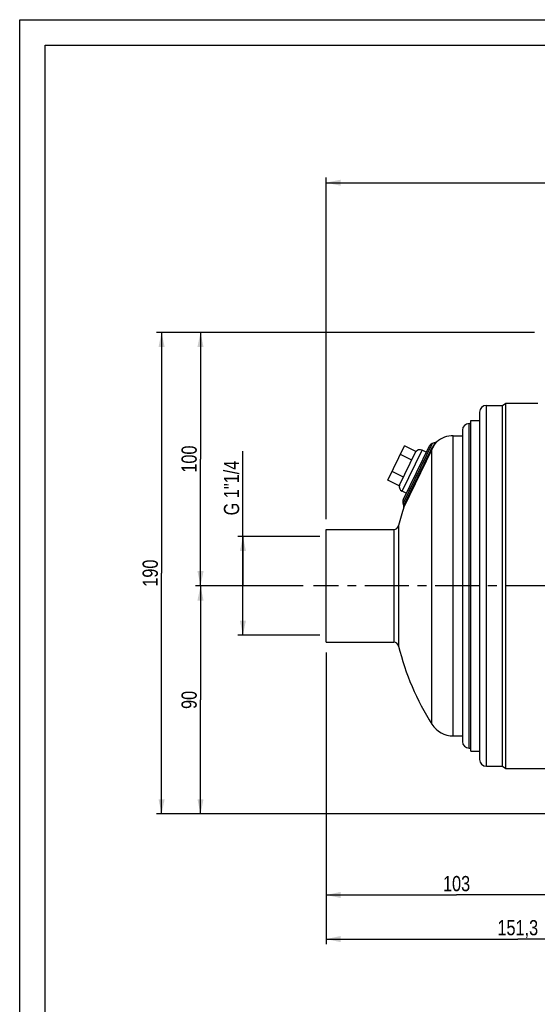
# Model space of a CAD drawing. Header units: millimetres. Extents: x 0 to 841, y 0 to 594.
# Tile 2 of 8: x 0 to 204, y 206 to 594. Entities that reach past the tile are written whole.
import ezdxf

# ---------------------------------------------------------------- set-up
doc = ezdxf.new("R2010")
doc.units = ezdxf.units.MM
doc.header["$LTSCALE"] = 46.2
doc.linetypes.add('CENTER', pattern=[0.6, 0.375, -0.075, 0.075, -0.075])
doc.layers.get('0').update_dxf_attribs({"linetype": 'CONTINUOUS'})
for name, color, linetype in [('ASSI', 7, 'CONTINUOUS'), ('GEOM', 7, 'CONTINUOUS'), ('QUOTE', 7, 'CONTINUOUS')]:
    doc.layers.add(name, color=color, linetype=linetype)
doc.styles.get("Standard").update_dxf_attribs({"font": 'txt', "width": 0.8})
doc.dimstyles.new('DIMSTYLE_1', dxfattribs={"dimtxt": 6, "dimasz": 5.8, "dimexe": 1, "dimexo": 2, "dimgap": 0.75, "dimtad": 1, "dimdec": 4, "dimtxsty": 'Standard', "dimblk": '_FILLED', "dimblk1": '_FILLED', "dimblk2": '_FILLED', "dimcen": 0.09, "dimadec": 4, "dimazin": 2, "dimtp": 0.3, "dimtm": 0.3, "dimtfac": 1, "dimtdec": 4, "dimtofl": 0, "dimtmove": 0, "dimatfit": 3, "dimldrblk": '_FILLED', "dimfxl": 1, "dimtolj": 1, "dimarcsym": 0})
doc.dimstyles.new('DIMSTYLE_2', dxfattribs={"dimtxt": 6, "dimasz": 5.8, "dimexe": 1, "dimexo": 2, "dimgap": 0.75, "dimtad": 1, "dimdec": 0, "dimtxsty": 'Standard', "dimblk": '_FILLED', "dimblk1": '_FILLED', "dimblk2": '_FILLED', "dimcen": 0.09, "dimadec": 0, "dimazin": 2, "dimtp": 0.5, "dimtm": 0.5, "dimtfac": 1, "dimtdec": 0, "dimtofl": 0, "dimtmove": 0, "dimatfit": 3, "dimldrblk": '_FILLED', "dimfxl": 1, "dimtolj": 1, "dimarcsym": 0})
doc.dimstyles.new('DIMSTYLE_4', dxfattribs={"dimtxt": 6, "dimasz": 5.8, "dimexe": 1, "dimexo": 2, "dimgap": 0.75, "dimtad": 1, "dimdec": 3, "dimtxsty": 'Standard', "dimblk": '_FILLED', "dimblk1": '_FILLED', "dimblk2": '_FILLED', "dimcen": 0.09, "dimadec": 3, "dimazin": 2, "dimtp": 0.3, "dimtm": 0.3, "dimtfac": 1, "dimtdec": 3, "dimtofl": 0, "dimtmove": 0, "dimatfit": 3, "dimldrblk": '_FILLED', "dimfxl": 1, "dimtolj": 1, "dimarcsym": 0})
doc.dimstyles.new('DIMSTYLE_5', dxfattribs={"dimtxt": 6, "dimasz": 5.8, "dimexe": 1, "dimexo": 2, "dimgap": 0.75, "dimtad": 1, "dimdec": 3, "dimtxsty": 'Standard', "dimblk": '_FILLED', "dimblk1": '_FILLED', "dimblk2": '_FILLED', "dimcen": 0.09, "dimadec": 3, "dimazin": 2, "dimtp": 0.5, "dimtm": 0.5, "dimtfac": 1, "dimtdec": 3, "dimtofl": 0, "dimtmove": 0, "dimatfit": 3, "dimldrblk": '_FILLED', "dimfxl": 1, "dimtolj": 1, "dimarcsym": 0})

# ---------------------------------------------------------------- blocks, each defined once
blk = doc.blocks.new('_FILLED')
at = {"color": 0, "linetype": 'ByBlock'}
blk.add_solid([(0, 0), (-1, 0.207), (-1, -0.207)], dxfattribs=at)
blk = doc.blocks.new('*D1')
at = {"layer": 'QUOTE', "color": 2, "linetype": 'Continuous'}
for p, q in [((120.85, 344.42), (120.85, 246.72)), ((120.85, 248.72), (172.35, 248.72)), ((223.85, 248.72), (172.35, 248.72))]:
    blk.add_line(p, q, dxfattribs=at)
at = {"layer": 'QUOTE', "color": 2, "linetype": 'Continuous', "xscale": 5.8, "yscale": 5.8, "zscale": 5.8, "rotation": 180}
blk.add_blockref('_FILLED', (120.85, 248.72), dxfattribs=at)
at = {"layer": 'QUOTE', "color": 2, "linetype": 'Continuous', "xscale": 5.8, "yscale": 5.8, "zscale": 5.8}
blk.add_blockref('_FILLED', (223.85, 248.72), dxfattribs=at)
at = {"layer": 'QUOTE', "color": 2, "linetype": 'Continuous', "insert": (172.35, 256.22), "char_height": 6, "width": 16.2, "attachment_point": 2, "line_spacing_factor": 0.9}
blk.add_mtext('103', dxfattribs=at)
blk = doc.blocks.new('*D5')
at = {"layer": 'QUOTE', "color": 2, "linetype": 'Continuous'}
for p, q in [((111.85, 370.67), (69.33, 370.67)), ((71.33, 370.67), (71.33, 325.67)), ((71.33, 280.67), (71.33, 325.67)), ((268.15, 280.67), (69.33, 280.67))]:
    blk.add_line(p, q, dxfattribs=at)
at = {"layer": 'QUOTE', "color": 2, "linetype": 'Continuous', "xscale": 5.8, "yscale": 5.8, "zscale": 5.8}
for p, rotation in [((71.33, 370.67), 90), ((71.33, 280.67), 270)]:
    blk.add_blockref('_FILLED', p, dxfattribs=dict(at, rotation=rotation))
at = {"layer": 'QUOTE', "color": 2, "linetype": 'Continuous', "insert": (63.83, 325.67), "char_height": 6, "width": 13.2, "attachment_point": 2, "rotation": 90, "line_spacing_factor": 0.9}
blk.add_mtext('90', dxfattribs=at)
blk = doc.blocks.new('*D6')
at = {"layer": 'QUOTE', "color": 2, "linetype": 'Continuous'}
for p, q in [((201.95, 470.67), (69.33, 470.67)), ((71.33, 470.67), (71.33, 420.67)), ((71.33, 370.67), (71.33, 420.67)), ((111.85, 370.67), (69.33, 370.67))]:
    blk.add_line(p, q, dxfattribs=at)
at = {"layer": 'QUOTE', "color": 2, "linetype": 'Continuous', "xscale": 5.8, "yscale": 5.8, "zscale": 5.8}
for p, rotation in [((71.33, 470.67), 90), ((71.33, 370.67), 270)]:
    blk.add_blockref('_FILLED', p, dxfattribs=dict(at, rotation=rotation))
at = {"layer": 'QUOTE', "color": 2, "linetype": 'Continuous', "insert": (63.83, 420.67), "char_height": 6, "width": 16.2, "attachment_point": 2, "rotation": 90, "line_spacing_factor": 0.9}
blk.add_mtext('100', dxfattribs=at)
blk = doc.blocks.new('*D10')
at = {"layer": 'QUOTE', "color": 2, "linetype": 'Continuous'}
for p, q in [((203.1, 470.67), (53.98, 470.67)), ((55.98, 470.67), (55.98, 375.67)), ((55.98, 280.67), (55.98, 375.67)), ((268.15, 280.67), (53.98, 280.67))]:
    blk.add_line(p, q, dxfattribs=at)
at = {"layer": 'QUOTE', "color": 2, "linetype": 'Continuous', "xscale": 5.8, "yscale": 5.8, "zscale": 5.8}
for p, rotation in [((55.98, 470.67), 90), ((55.98, 280.67), 270)]:
    blk.add_blockref('_FILLED', p, dxfattribs=dict(at, rotation=rotation))
at = {"layer": 'QUOTE', "color": 2, "linetype": 'Continuous', "insert": (48.48, 375.67), "char_height": 6, "width": 16.2, "attachment_point": 2, "rotation": 90, "line_spacing_factor": 0.9}
blk.add_mtext('190', dxfattribs=at)
blk = doc.blocks.new('*D12')
at = {"layer": 'QUOTE', "color": 2, "linetype": 'Continuous'}
for p, q in [((88.07, 370.67), (88.07, 423.77)), ((86.57, 390.17), (86.07, 390.17)), ((118.35, 390.17), (86.57, 390.17)), ((88.07, 390.17), (88.07, 370.67)), ((88.07, 351.17), (88.07, 370.67)), ((86.57, 351.17), (86.07, 351.17)), ((118.35, 351.17), (86.57, 351.17))]:
    blk.add_line(p, q, dxfattribs=at)
at = {"layer": 'QUOTE', "color": 2, "linetype": 'Continuous', "xscale": 5.8, "yscale": 5.8, "zscale": 5.8}
for p, rotation in [((88.07, 390.17), 90), ((88.07, 351.17), 270)]:
    blk.add_blockref('_FILLED', p, dxfattribs=dict(at, rotation=rotation))
at = {"layer": 'QUOTE', "color": 2, "linetype": 'Continuous', "insert": (80.57, 398.47), "char_height": 6, "width": 37.95, "attachment_point": 1, "rotation": 90, "line_spacing_factor": 0.9}
blk.add_mtext('G 1"1/4', dxfattribs=at)
blk = doc.blocks.new('*D17')
at = {"layer": 'QUOTE', "color": 2, "linetype": 'Continuous'}
for p, q in [((120.85, 396.92), (120.85, 531.7)), ((120.85, 529.7), (300.75, 529.7)), ((480.65, 529.7), (300.75, 529.7)), ((480.65, 432.88), (480.65, 531.7))]:
    blk.add_line(p, q, dxfattribs=at)
at = {"layer": 'QUOTE', "color": 2, "linetype": 'Continuous', "xscale": 5.8, "yscale": 5.8, "zscale": 5.8, "rotation": 180}
blk.add_blockref('_FILLED', (120.85, 529.7), dxfattribs=at)
at = {"layer": 'QUOTE', "color": 2, "linetype": 'Continuous', "xscale": 5.8, "yscale": 5.8, "zscale": 5.8}
blk.add_blockref('_FILLED', (480.65, 529.7), dxfattribs=at)
at = {"layer": 'QUOTE', "color": 2, "linetype": 'Continuous', "insert": (300.75, 537.2), "char_height": 6, "width": 19.8, "attachment_point": 2, "line_spacing_factor": 0.9}
blk.add_mtext('360', dxfattribs=at)
blk = doc.blocks.new('*D19')
at = {"layer": 'QUOTE', "color": 2, "linetype": 'Continuous'}
for p, q in [((120.85, 344.42), (120.85, 229.33)), ((272.15, 236.94), (272.15, 229.33)), ((120.85, 231.33), (196.5, 231.33)), ((272.15, 231.33), (196.5, 231.33))]:
    blk.add_line(p, q, dxfattribs=at)
at = {"layer": 'QUOTE', "color": 2, "linetype": 'Continuous', "xscale": 5.8, "yscale": 5.8, "zscale": 5.8, "rotation": 180}
blk.add_blockref('_FILLED', (120.85, 231.33), dxfattribs=at)
at = {"layer": 'QUOTE', "color": 2, "linetype": 'Continuous', "xscale": 5.8, "yscale": 5.8, "zscale": 5.8}
blk.add_blockref('_FILLED', (272.15, 231.33), dxfattribs=at)
at = {"layer": 'QUOTE', "color": 2, "linetype": 'Continuous', "insert": (196.5, 238.83), "char_height": 6, "width": 22.05, "attachment_point": 2, "line_spacing_factor": 0.9}
blk.add_mtext('151,3', dxfattribs=at)

msp = doc.modelspace()

# ---------------------------------------------------------------- linework, layer by layer
at = {"color": 7, "linetype": 'Continuous'}
for p, q in [((0, 0), (0, 594)), ((0, 594), (840, 594)), ((10, 10), (10, 584)), ((10, 584), (830, 584))]:
    msp.add_line(p, q, dxfattribs=at)
at = {"layer": 'ASSI', "color": 7, "linetype": 'Continuous'}
for p, q in [((184.1521, 441.87119), (190.4521, 441.87119)), ((190.4521, 441.87119), (191.83774, 442.67119)), ((190.4521, 299.47119), (190.4521, 441.87119)), ((191.83774, 298.67119), (191.83774, 442.67119)), ((191.83774, 442.67119), (204.4521, 442.67119)), ((177.9521, 435.92119), (181.4521, 435.92119)), ((177.9521, 305.42172), (177.9521, 435.92066)), ((177.3521, 434.72119), (177.9521, 434.72119)), ((164.2367, 427.28466), (162.70768, 426.75817)), ((171.06147, 429.87119), (174.6521, 429.87119)), ((160.39008, 423.34268), (158.77225, 424.13175)), ((152.4994, 407.16439), (150.88157, 407.95346)), ((151.53248, 402.37084), (151.23481, 403.23532)), ((120.8521, 392.92119), (147.54169, 392.92119)), ((120.8521, 348.4218), (120.8521, 392.92058)), ((120.8521, 348.42119), (147.54169, 348.42119)), ((171.06147, 311.47119), (174.6521, 311.47119)), ((177.3521, 306.62119), (177.9521, 306.62119)), ((177.9521, 305.42119), (181.4521, 305.42119)), ((184.1521, 299.47119), (190.4521, 299.47119)), ((190.4521, 299.47119), (191.83774, 298.67119)), ((191.83774, 298.67119), (254.4521, 298.67119))]:
    msp.add_line(p, q, dxfattribs=at)
at = {"layer": 'ASSI', "color": 2, "linetype": 'CENTER'}
msp.add_line((486.159, 370.67119), (115.8521, 370.67119), dxfattribs=at)
at = {"layer": 'ASSI', "color": 7, "linetype": 'Continuous'}
for start, end in [(162.1222446, 166.4095196), (193.5904804, 212.6478174)]:
    msp.add_arc((247.8521, 370.67119), 101.2, start, end, dxfattribs=at)
at = {"layer": 'GEOM', "color": 7, "linetype": 'Continuous'}
for p, q in [((181.4521, 439.17119), (181.4521, 302.17119)), ((174.6521, 432.02119), (174.6521, 309.32119)), ((145.24514, 412.36526), (151.82557, 425.85715)), ((149.73911, 410.1734), (156.31954, 423.66529)), ((161.56122, 425.74388), (151.32826, 404.7632)), ((156.31954, 423.66529), (151.82557, 425.85715)), ((154.67443, 420.29232), (150.18046, 422.48418)), ((151.38422, 413.54637), (146.89025, 415.73823)), ((149.73911, 410.1734), (145.24514, 412.36526)), ((151.23481, 403.23532), (151.53248, 402.37084))]:
    msp.add_line(p, q, dxfattribs=at)
at = {"layer": 'GEOM', "color": 9, "linetype": 'Continuous'}
for p, q in [((184.1521, 299.47119), (184.1521, 441.87119)), ((177.3521, 306.62119), (177.3521, 434.72119)), ((164.55361, 427.4616), (164.56116, 427.47027)), ((171.06147, 311.47119), (171.06147, 429.87119)), ((150.88157, 407.95346), (158.77225, 424.13175)), ((162.70768, 426.75817), (151.23481, 403.23532)), ((151.53248, 402.37084), (162.19588, 424.23406)), ((162.64145, 424.50235), (151.53867, 401.73828)), ((162.64145, 316.07645), (162.64145, 424.50235)), ((147.54169, 392.92119), (147.54169, 348.42119)), ((149.48569, 394.45123), (149.48569, 346.89115))]:
    msp.add_line(p, q, dxfattribs=at)
at = {"layer": 'GEOM', "color": 7, "linetype": 'Continuous'}
for centre, radius, start, end in [((184.1521, 439.17119), 2.7, 90, 180), ((177.3521, 432.02119), 2.7, 90, 180), ((163.91113, 428.23018), 1, 289, 310.5439381), ((171.06147, 419.87119), 10, 90, 130.5439381), ((157.89551, 422.33416), 2, 64, 148), ((163.35881, 424.86713), 2, 109, 154), ((151.75832, 409.75105), 2, 160, 244), ((153.12585, 403.88645), 2, 154, 199), ((150.58696, 402.04527), 1, 342.1222491, 19), ((147.54169, 394.92119), 2, 270, 346.4095196), ((147.54169, 346.42119), 2, 13.5904804, 90), ((171.06147, 321.47119), 10, 212.6478174, 270), ((177.3521, 309.32119), 2.7, 180, 270), ((184.1521, 302.17119), 2.7, 180, 270)]:
    msp.add_arc(centre, radius, start, end, dxfattribs=at)
at = {"layer": 'GEOM', "color": 9, "linetype": 'Continuous'}
for points, knots in [([(162.19588, 424.23406), (162.30444, 424.45663), (162.52434, 424.87934), (162.87032, 425.46847), (163.20796, 425.98451), (163.48115, 426.36402), (163.68341, 426.62744), (163.81639, 426.79423), (163.93477, 426.93793), (164.03649, 427.05759), (164.11786, 427.15186), (164.17457, 427.21457), (164.20538, 427.25084), (164.22425, 427.26888), (164.22784, 427.27808), (164.23814, 427.28402), (164.2367, 427.28466)], [0, 0, 0, 0, 0.201766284, 0.388009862, 0.55642391, 0.704031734, 0.768876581, 0.82700687, 0.877807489, 0.920619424, 0.954795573, 0.979715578, 0.988537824, 0.994882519, 0.998714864, 1, 1, 1, 1]), ([(163.9077, 426.64633), (163.98595, 426.75434), (164.19396, 427.03187), (164.41359, 427.30054), (164.55361, 427.4616)], [0, 0, 0, 0, 0.384605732, 1, 1, 1, 1]), ([(162.64145, 424.50235), (162.61648, 424.46858), (162.49743, 424.33799), (162.32679, 424.26104), (162.19588, 424.23406)], [0, 0, 0, 0, 0.23908922, 1, 1, 1, 1]), ([(162.64145, 424.50235), (162.7447, 424.71876), (163.12053, 425.45971), (163.56103, 426.16782), (163.9077, 426.64633)], [0, 0, 0, 0, 0.288659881, 1, 1, 1, 1])]:
    msp.add_open_spline(points, degree=3, knots=knots, dxfattribs=at)

# ---------------------------------------------------------------- dimensions: what is measured, and where the dimension line sits
at = {"layer": 'QUOTE', "color": 2, "linetype": 'Continuous'}
for base, p1, p2, angle, dimstyle, picture, middle in [((120.8521, 529.70489), (480.6521, 430.87859), (120.8521, 394.92119), 180, 'DIMSTYLE_2', '*D17', (300.35209, 529.70489)), ((55.98014, 280.67119), (205.10226, 470.67131), (270.1521, 280.67119), 270, 'DIMSTYLE_5', '*D10', (55.98014, 375.27125)), ((71.33488, 470.67119), (113.8521, 370.67119), (203.9521, 470.67119), 90, 'DIMSTYLE_1', '*D6', (71.33488, 420.27119)), ((71.33488, 370.67119), (270.1521, 280.67119), (113.8521, 370.67119), 90, 'DIMSTYLE_1', '*D5', (71.33488, 325.27119)), ((120.8521, 248.71532), (223.8521, 115.87935), (120.8521, 346.42119), 180, 'DIMSTYLE_1', '*D1', (171.9521, 248.71532))]:
    dim = msp.add_linear_dim(base=base, p1=p1, p2=p2, angle=angle, dimstyle=dimstyle, dxfattribs=at)
    dim.commit()
    dim.dimension.update_dxf_attribs({"geometry": picture, "text_midpoint": middle, "dimtype": 160})
dim = msp.add_linear_dim(base=(88.07117, 351.17119), p1=(120.3521, 390.17119), p2=(120.3521, 351.17119), angle=270, text='<>G 1"1/4', dimstyle='DIMSTYLE_4', dxfattribs=at)
dim.commit()
dim.dimension.update_dxf_attribs({"geometry": '*D12', "text_midpoint": (88.07117, 410.7168), "dimtype": 160})
dim = msp.add_linear_dim(base=(272.1521, 231.32629), p1=(120.8521, 346.42119), p2=(272.1521, 238.93735), dimstyle='DIMSTYLE_5', dxfattribs=at)
dim.commit()
dim.dimension.update_dxf_attribs({"geometry": '*D19', "text_midpoint": (196.10209, 231.32629), "dimtype": 160})

doc.saveas('drawing.dxf')
